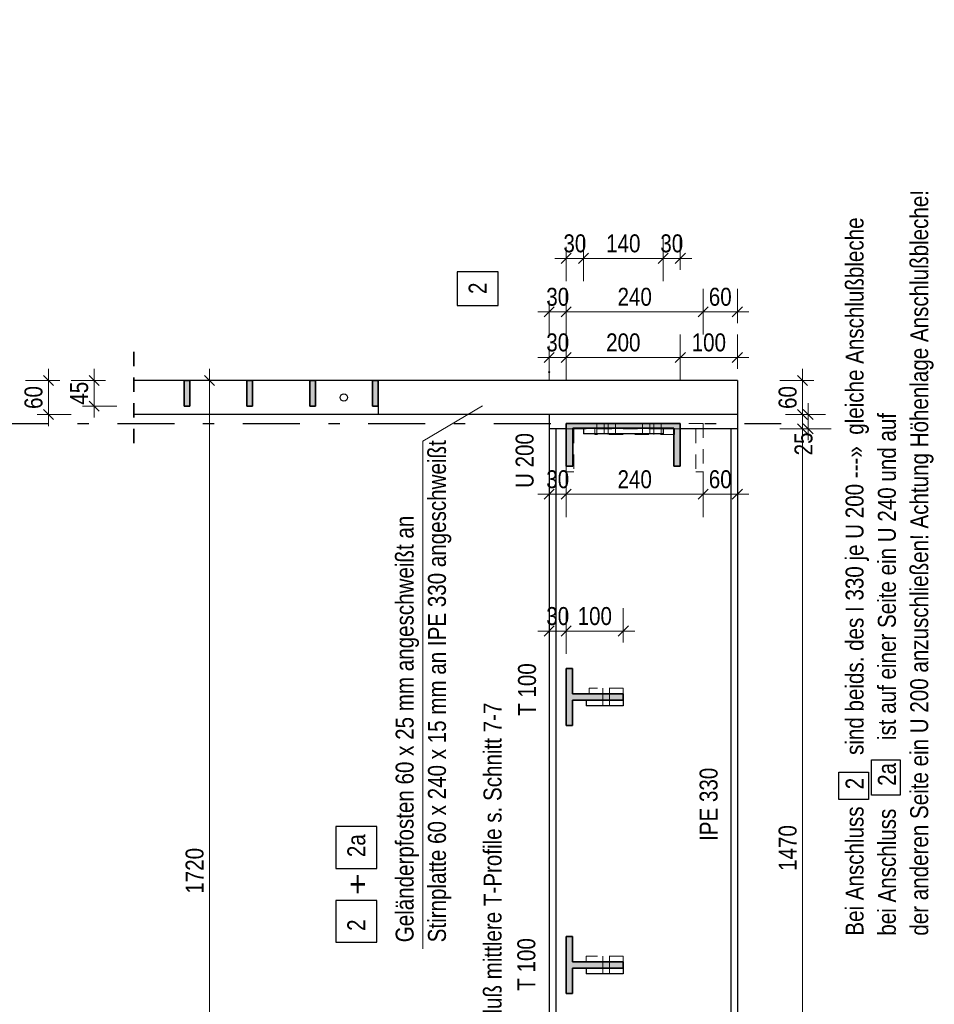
# Model space of a CAD drawing. Header units: millimetres. Extents: x 0 to 91, y -53.4 to 42.
# Tile 88 of 180: x 74.3 to 82.3, y -20.5 to -11.9. Entities that reach past the tile are written whole.
import ezdxf

# ---------------------------------------------------------------- set-up
doc = ezdxf.new("R2010")
doc.units = ezdxf.units.MM
doc.linetypes.add('DASHDOTX2', pattern=[2, 1, -0.5, 0, -0.5])
doc.linetypes.add('HIDDEN', pattern=[0.375, 0.25, -0.125])
doc.styles.add('Arial Narrow', font='ARIALN.TTF')
doc.dimstyles.new('Arch_Strakon_dimstyle', dxfattribs={"dimtxt": 1, "dimasz": 1, "dimexe": 1.25, "dimexo": 0.0625, "dimgap": 1, "dimtad": 0, "dimdec": 5, "dimzin": 12, "dimdsep": 46, "dimtxsty": 'Arial Narrow', "dimblk": 'Arrowhead_Tick', "dimsah": 1, "dimcen": 0, "dimse1": 1, "dimse2": 1, "dimclrd": 6, "dimclrt": 2, "dimazin": 0, "dimtfac": 1, "dimtdec": 4, "dimtmove": 0, "dimatfit": 3, "dimldrblk": 'NONE', "dimfxl": 1, "dimtvp": 1, "dimtolj": 1, "dimtzin": 0, "dimlwd": 13, "dimarcsym": 2})

# ---------------------------------------------------------------- blocks, each defined once
blk = doc.blocks.new('Arrowhead_Tick')
at = {"color": 0, "linetype": 'Continuous', "lineweight": -2}
for p, q in [((0, 20), (0, -10)), ((-1, 0), (0, 0)), ((10, 0), (0, 0))]:
    blk.add_line(p, q, dxfattribs=at)
at = {"color": 2, "linetype": 'Continuous', "lineweight": 35}
blk.add_line((4.42, 4.42), (-4.42, -4.42), dxfattribs=at)
blk = doc.blocks.new('*D500')
at = {"color": 6, "linetype": 'Continuous', "lineweight": 13}
blk.add_line((78.9592, -14.8313), (79.0892, -14.8313), dxfattribs=at)
at = {"layer": 'Defpoints', "color": 0}
for p in [(79.0992, -14.8313), (78.9492, -14.9607), (79.0992, -15.4107)]:
    blk.add_point(p, dxfattribs=at)
at = {"color": 6, "lineweight": 13, "xscale": 0.01, "yscale": 0.01, "zscale": 0.01}
blk.add_blockref('Arrowhead_Tick', (79.0992, -14.8313), dxfattribs=at)
at = {"color": 6, "lineweight": 13, "xscale": 0.01, "yscale": 0.01, "zscale": 0.01, "rotation": 180}
blk.add_blockref('Arrowhead_Tick', (78.9492, -14.8313), dxfattribs=at)
at = {"color": 2, "lineweight": 35, "insert": (79.0242, -14.7009), "char_height": 0.1575, "attachment_point": 5, "style": 'Arial Narrow'}
blk.add_mtext('\\A1;30', dxfattribs=at)
blk = doc.blocks.new('_None')
blk = doc.blocks.new('*D501')
at = {"color": 6, "linetype": 'Continuous', "lineweight": 13}
blk.add_line((79.1092, -14.8313), (80.0892, -14.8313), dxfattribs=at)
at = {"layer": 'Defpoints', "color": 0}
for p in [(80.0992, -14.8313), (79.0992, -15.4107), (80.0992, -15.4107)]:
    blk.add_point(p, dxfattribs=at)
at = {"color": 6, "lineweight": 13, "xscale": 0.01, "yscale": 0.01, "zscale": 0.01}
blk.add_blockref('Arrowhead_Tick', (80.0992, -14.8313), dxfattribs=at)
at = {"color": 6, "lineweight": 13, "xscale": 0.01, "yscale": 0.01, "zscale": 0.01, "rotation": 180}
blk.add_blockref('Arrowhead_Tick', (79.0992, -14.8313), dxfattribs=at)
at = {"color": 2, "lineweight": 35, "insert": (79.5992, -14.7009), "char_height": 0.1575, "attachment_point": 5, "style": 'Arial Narrow'}
blk.add_mtext('\\A1;200', dxfattribs=at)
blk = doc.blocks.new('*D502')
at = {"color": 6, "linetype": 'Continuous', "lineweight": 13}
blk.add_line((80.1092, -14.8313), (80.5892, -14.8313), dxfattribs=at)
at = {"layer": 'Defpoints', "color": 0}
for p in [(80.5992, -14.8313), (80.0992, -15.4107), (80.5992, -15.4582)]:
    blk.add_point(p, dxfattribs=at)
at = {"color": 6, "lineweight": 13, "xscale": 0.01, "yscale": 0.01, "zscale": 0.01}
blk.add_blockref('Arrowhead_Tick', (80.5992, -14.8313), dxfattribs=at)
at = {"color": 6, "lineweight": 13, "xscale": 0.01, "yscale": 0.01, "zscale": 0.01, "rotation": 180}
blk.add_blockref('Arrowhead_Tick', (80.0992, -14.8313), dxfattribs=at)
at = {"color": 2, "lineweight": 35, "insert": (80.3492, -14.7009), "char_height": 0.1575, "attachment_point": 5, "style": 'Arial Narrow'}
blk.add_mtext('\\A1;100', dxfattribs=at)
blk = doc.blocks.new('*D503')
at = {"color": 6, "linetype": 'Continuous', "lineweight": 13}
blk.add_line((78.9592, -16.0313), (79.0892, -16.0313), dxfattribs=at)
at = {"layer": 'Defpoints', "color": 0}
for p in [(78.9492, -14.9607), (79.0992, -15.8357), (79.0992, -16.0313)]:
    blk.add_point(p, dxfattribs=at)
at = {"color": 6, "lineweight": 13, "xscale": 0.01, "yscale": 0.01, "zscale": 0.01}
blk.add_blockref('Arrowhead_Tick', (79.0992, -16.0313), dxfattribs=at)
at = {"color": 6, "lineweight": 13, "xscale": 0.01, "yscale": 0.01, "zscale": 0.01, "rotation": 180}
blk.add_blockref('Arrowhead_Tick', (78.9492, -16.0313), dxfattribs=at)
at = {"color": 2, "lineweight": 35, "insert": (79.0242, -15.9009), "char_height": 0.1575, "attachment_point": 5, "style": 'Arial Narrow'}
blk.add_mtext('\\A1;30', dxfattribs=at)
blk = doc.blocks.new('*D504')
at = {"color": 6, "linetype": 'Continuous', "lineweight": 13}
blk.add_line((79.1092, -16.0313), (80.2892, -16.0313), dxfattribs=at)
at = {"layer": 'Defpoints', "color": 0}
for p in [(79.0992, -15.8357), (80.2992, -15.8357), (80.2992, -16.0313)]:
    blk.add_point(p, dxfattribs=at)
at = {"color": 6, "lineweight": 13, "xscale": 0.01, "yscale": 0.01, "zscale": 0.01}
blk.add_blockref('Arrowhead_Tick', (80.2992, -16.0313), dxfattribs=at)
at = {"color": 6, "lineweight": 13, "xscale": 0.01, "yscale": 0.01, "zscale": 0.01, "rotation": 180}
blk.add_blockref('Arrowhead_Tick', (79.0992, -16.0313), dxfattribs=at)
at = {"color": 2, "lineweight": 35, "insert": (79.6992, -15.9009), "char_height": 0.1575, "attachment_point": 5, "style": 'Arial Narrow'}
blk.add_mtext('\\A1;240', dxfattribs=at)
blk = doc.blocks.new('*D505')
at = {"color": 6, "linetype": 'Continuous', "lineweight": 13}
blk.add_line((80.3092, -16.0313), (80.5892, -16.0313), dxfattribs=at)
at = {"layer": 'Defpoints', "color": 0}
for p in [(80.5992, -15.4582), (80.2992, -15.8357), (80.5992, -16.0313)]:
    blk.add_point(p, dxfattribs=at)
at = {"color": 6, "lineweight": 13, "xscale": 0.01, "yscale": 0.01, "zscale": 0.01}
blk.add_blockref('Arrowhead_Tick', (80.5992, -16.0313), dxfattribs=at)
at = {"color": 6, "lineweight": 13, "xscale": 0.01, "yscale": 0.01, "zscale": 0.01, "rotation": 180}
blk.add_blockref('Arrowhead_Tick', (80.2992, -16.0313), dxfattribs=at)
at = {"color": 2, "lineweight": 35, "insert": (80.4492, -15.9009), "char_height": 0.1575, "attachment_point": 5, "style": 'Arial Narrow'}
blk.add_mtext('\\A1;60', dxfattribs=at)
blk = doc.blocks.new('*D506')
at = {"color": 6, "linetype": 'Continuous', "lineweight": 13}
blk.add_line((78.9592, -17.2313), (79.0892, -17.2313), dxfattribs=at)
at = {"layer": 'Defpoints', "color": 0}
for p in [(78.9492, -14.9607), (79.0992, -17.2313), (79.0992, -17.5599)]:
    blk.add_point(p, dxfattribs=at)
at = {"color": 6, "lineweight": 13, "xscale": 0.01, "yscale": 0.01, "zscale": 0.01}
for p, rotation in [((79.0992, -17.2313), 359.999999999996), ((78.9492, -17.2313), 179.9999999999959)]:
    blk.add_blockref('Arrowhead_Tick', p, dxfattribs=dict(at, rotation=rotation))
at = {"color": 2, "lineweight": 35, "insert": (79.0242, -17.1009), "char_height": 0.1575, "attachment_point": 5, "style": 'Arial Narrow'}
blk.add_mtext('\\A1;30', dxfattribs=at)
blk = doc.blocks.new('*D507')
at = {"color": 6, "linetype": 'Continuous', "lineweight": 13}
blk.add_line((79.1092, -17.2313), (79.5892, -17.2313), dxfattribs=at)
at = {"layer": 'Defpoints', "color": 0}
for p in [(79.5992, -17.2313), (79.0992, -17.5599), (79.5992, -17.7824)]:
    blk.add_point(p, dxfattribs=at)
at = {"color": 6, "lineweight": 13, "xscale": 0.01, "yscale": 0.01, "zscale": 0.01}
blk.add_blockref('Arrowhead_Tick', (79.5992, -17.2313), dxfattribs=at)
at = {"color": 6, "lineweight": 13, "xscale": 0.01, "yscale": 0.01, "zscale": 0.01, "rotation": 180}
blk.add_blockref('Arrowhead_Tick', (79.0992, -17.2313), dxfattribs=at)
at = {"color": 2, "lineweight": 35, "insert": (79.3492, -17.1009), "char_height": 0.1575, "attachment_point": 5, "style": 'Arial Narrow'}
blk.add_mtext('\\A1;100', dxfattribs=at)
blk = doc.blocks.new('*D518')
at = {"color": 6, "linetype": 'Continuous', "lineweight": 13}
blk.add_line((78.9592, -14.4313), (79.0892, -14.4313), dxfattribs=at)
at = {"layer": 'Defpoints', "color": 0}
for p in [(79.0992, -14.4313), (78.9492, -14.9607), (79.0992, -15.4107)]:
    blk.add_point(p, dxfattribs=at)
at = {"color": 6, "lineweight": 13, "xscale": 0.01, "yscale": 0.01, "zscale": 0.01}
blk.add_blockref('Arrowhead_Tick', (79.0992, -14.4313), dxfattribs=at)
at = {"color": 6, "lineweight": 13, "xscale": 0.01, "yscale": 0.01, "zscale": 0.01, "rotation": 180}
blk.add_blockref('Arrowhead_Tick', (78.9492, -14.4313), dxfattribs=at)
at = {"color": 2, "lineweight": 35, "insert": (79.0242, -14.3009), "char_height": 0.1575, "attachment_point": 5, "style": 'Arial Narrow'}
blk.add_mtext('\\A1;30', dxfattribs=at)
blk = doc.blocks.new('*D519')
at = {"color": 6, "linetype": 'Continuous', "lineweight": 13}
blk.add_line((79.1092, -14.4313), (80.2892, -14.4313), dxfattribs=at)
at = {"layer": 'Defpoints', "color": 0}
for p in [(80.2992, -14.4313), (79.0992, -15.4107), (80.2992, -15.4107)]:
    blk.add_point(p, dxfattribs=at)
at = {"color": 6, "lineweight": 13, "xscale": 0.01, "yscale": 0.01, "zscale": 0.01}
blk.add_blockref('Arrowhead_Tick', (80.2992, -14.4313), dxfattribs=at)
at = {"color": 6, "lineweight": 13, "xscale": 0.01, "yscale": 0.01, "zscale": 0.01, "rotation": 180}
blk.add_blockref('Arrowhead_Tick', (79.0992, -14.4313), dxfattribs=at)
at = {"color": 2, "lineweight": 35, "insert": (79.6992, -14.3009), "char_height": 0.1575, "attachment_point": 5, "style": 'Arial Narrow'}
blk.add_mtext('\\A1;240', dxfattribs=at)
blk = doc.blocks.new('*D520')
at = {"color": 6, "linetype": 'Continuous', "lineweight": 13}
blk.add_line((80.3092, -14.4313), (80.5892, -14.4313), dxfattribs=at)
at = {"layer": 'Defpoints', "color": 0}
for p in [(80.5992, -14.4313), (80.2992, -15.4107), (80.5992, -15.4582)]:
    blk.add_point(p, dxfattribs=at)
at = {"color": 6, "lineweight": 13, "xscale": 0.01, "yscale": 0.01, "zscale": 0.01}
blk.add_blockref('Arrowhead_Tick', (80.5992, -14.4313), dxfattribs=at)
at = {"color": 6, "lineweight": 13, "xscale": 0.01, "yscale": 0.01, "zscale": 0.01, "rotation": 180}
blk.add_blockref('Arrowhead_Tick', (80.2992, -14.4313), dxfattribs=at)
at = {"color": 2, "lineweight": 35, "insert": (80.4492, -14.3009), "char_height": 0.1575, "attachment_point": 5, "style": 'Arial Narrow'}
blk.add_mtext('\\A1;60', dxfattribs=at)
blk = doc.blocks.new('*D529')
at = {"color": 6, "linetype": 'Continuous', "lineweight": 13}
blk.add_line((79.1092, -13.9628), (79.2392, -13.9628), dxfattribs=at)
at = {"layer": 'Defpoints', "color": 0}
for p in [(79.2492, -13.9628), (79.0992, -15.4107), (79.2492, -15.5032)]:
    blk.add_point(p, dxfattribs=at)
at = {"color": 6, "lineweight": 13, "xscale": 0.01, "yscale": 0.01, "zscale": 0.01}
blk.add_blockref('Arrowhead_Tick', (79.2492, -13.9628), dxfattribs=at)
at = {"color": 6, "lineweight": 13, "xscale": 0.01, "yscale": 0.01, "zscale": 0.01, "rotation": 180}
blk.add_blockref('Arrowhead_Tick', (79.0992, -13.9628), dxfattribs=at)
at = {"color": 2, "lineweight": 35, "insert": (79.1742, -13.8324), "char_height": 0.1575, "attachment_point": 5, "style": 'Arial Narrow'}
blk.add_mtext('\\A1;30', dxfattribs=at)
blk = doc.blocks.new('*D530')
at = {"color": 6, "linetype": 'Continuous', "lineweight": 13}
blk.add_line((79.2592, -13.9628), (79.9392, -13.9628), dxfattribs=at)
at = {"layer": 'Defpoints', "color": 0}
for p in [(79.9492, -13.9628), (79.2492, -15.5032), (79.9492, -15.5032)]:
    blk.add_point(p, dxfattribs=at)
at = {"color": 6, "lineweight": 13, "xscale": 0.01, "yscale": 0.01, "zscale": 0.01}
blk.add_blockref('Arrowhead_Tick', (79.9492, -13.9628), dxfattribs=at)
at = {"color": 6, "lineweight": 13, "xscale": 0.01, "yscale": 0.01, "zscale": 0.01, "rotation": 180}
blk.add_blockref('Arrowhead_Tick', (79.2492, -13.9628), dxfattribs=at)
at = {"color": 2, "lineweight": 35, "insert": (79.5992, -13.8324), "char_height": 0.1575, "attachment_point": 5, "style": 'Arial Narrow'}
blk.add_mtext('\\A1;140', dxfattribs=at)
blk = doc.blocks.new('*D531')
at = {"color": 6, "linetype": 'Continuous', "lineweight": 13}
blk.add_line((79.9592, -13.9628), (80.0892, -13.9628), dxfattribs=at)
at = {"layer": 'Defpoints', "color": 0}
for p in [(80.0992, -13.9628), (79.9492, -15.5032), (80.0992, -15.7857)]:
    blk.add_point(p, dxfattribs=at)
at = {"color": 6, "lineweight": 13, "xscale": 0.01, "yscale": 0.01, "zscale": 0.01}
blk.add_blockref('Arrowhead_Tick', (80.0992, -13.9628), dxfattribs=at)
at = {"color": 6, "lineweight": 13, "xscale": 0.01, "yscale": 0.01, "zscale": 0.01, "rotation": 180}
blk.add_blockref('Arrowhead_Tick', (79.9492, -13.9628), dxfattribs=at)
at = {"color": 2, "lineweight": 35, "insert": (80.0242, -13.8324), "char_height": 0.1575, "attachment_point": 5, "style": 'Arial Narrow'}
blk.add_mtext('\\A1;30', dxfattribs=at)
blk = doc.blocks.new('*D548')
at = {"color": 6, "linetype": 'Continuous', "lineweight": 13}
blk.add_line((74.5587, -15.3232), (74.5587, -15.0432), dxfattribs=at)
at = {"layer": 'Defpoints', "color": 0}
for p in [(74.5587, -15.0332), (75.3073, -15.0332), (75.3073, -15.3332)]:
    blk.add_point(p, dxfattribs=at)
at = {"color": 6, "lineweight": 13, "xscale": 0.01, "yscale": 0.01, "zscale": 0.01}
for p, rotation in [((74.5587, -15.0332), 90), ((74.5587, -15.3332), 270)]:
    blk.add_blockref('Arrowhead_Tick', p, dxfattribs=dict(at, rotation=rotation))
at = {"color": 2, "lineweight": 35, "insert": (74.4283, -15.1832), "char_height": 0.1575, "attachment_point": 5, "rotation": 90, "style": 'Arial Narrow'}
blk.add_mtext('\\A1;60', dxfattribs=at)
blk = doc.blocks.new('*D549')
at = {"color": 6, "linetype": 'Continuous', "lineweight": 13}
blk.add_line((74.9587, -15.2482), (74.9587, -15.0432), dxfattribs=at)
at = {"layer": 'Defpoints', "color": 0}
for p in [(74.9587, -15.0332), (75.7492, -15.0332), (75.7492, -15.2582)]:
    blk.add_point(p, dxfattribs=at)
at = {"color": 6, "lineweight": 13, "xscale": 0.01, "yscale": 0.01, "zscale": 0.01}
for p, rotation in [((74.9587, -15.0332), 90), ((74.9587, -15.2582), 270)]:
    blk.add_blockref('Arrowhead_Tick', p, dxfattribs=dict(at, rotation=rotation))
at = {"color": 2, "lineweight": 35, "insert": (74.8286, -15.1457), "char_height": 0.1575, "attachment_point": 5, "rotation": 90, "style": 'Arial Narrow'}
blk.add_mtext('\\A1;45', dxfattribs=at)
blk = doc.blocks.new('*D601')
at = {"color": 6, "linetype": 'Continuous', "lineweight": 13}
blk.add_line((75.9713, -23.6249), (75.9713, -15.0432), dxfattribs=at)
at = {"layer": 'Defpoints', "color": 0}
for p in [(75.3073, -15.0332), (75.9713, -15.0332), (78.5992, -23.6349)]:
    blk.add_point(p, dxfattribs=at)
at = {"color": 6, "lineweight": 13, "xscale": 0.01, "yscale": 0.01, "zscale": 0.01}
for p, rotation in [((75.9713, -15.0332), 90), ((75.9713, -23.6349), 270)]:
    blk.add_blockref('Arrowhead_Tick', p, dxfattribs=dict(at, rotation=rotation))
at = {"color": 2, "lineweight": 35, "insert": (75.8409, -19.3341), "char_height": 0.1575, "attachment_point": 5, "rotation": 90, "style": 'Arial Narrow'}
blk.add_mtext('\\A1;1720', dxfattribs=at)
blk = doc.blocks.new('*D605')
at = {"color": 6, "linetype": 'Continuous', "lineweight": 13}
blk.add_line((81.1713, -22.7999), (81.1713, -15.4682), dxfattribs=at)
at = {"layer": 'Defpoints', "color": 0}
for p in [(80.5992, -15.4582), (81.1713, -15.4582), (80.5992, -22.8099)]:
    blk.add_point(p, dxfattribs=at)
at = {"color": 6, "lineweight": 13, "xscale": 0.01, "yscale": 0.01, "zscale": 0.01}
for p, rotation in [((81.1713, -15.4582), 90), ((81.1713, -22.8099), 270)]:
    blk.add_blockref('Arrowhead_Tick', p, dxfattribs=dict(at, rotation=rotation))
at = {"color": 2, "lineweight": 35, "insert": (81.0409, -19.1341), "char_height": 0.1575, "attachment_point": 5, "rotation": 90, "style": 'Arial Narrow'}
blk.add_mtext('\\A1;1470', dxfattribs=at)
blk = doc.blocks.new('*D606')
at = {"color": 6, "linetype": 'Continuous', "lineweight": 13}
blk.add_line((81.2213, -15.4482), (81.2213, -15.3432), dxfattribs=at)
at = {"layer": 'Defpoints', "color": 0}
for p in [(80.5992, -15.3332), (81.2213, -15.3332), (80.5992, -15.4582)]:
    blk.add_point(p, dxfattribs=at)
at = {"color": 6, "lineweight": 13, "xscale": 0.01, "yscale": 0.01, "zscale": 0.01}
for p, rotation in [((81.2213, -15.3332), 90), ((81.2213, -15.4582), 270)]:
    blk.add_blockref('Arrowhead_Tick', p, dxfattribs=dict(at, rotation=rotation))
at = {"color": 2, "lineweight": 35, "insert": (81.1802, -15.5902), "char_height": 0.1575, "attachment_point": 5, "rotation": 90, "style": 'Arial Narrow'}
blk.add_mtext('\\A1;25', dxfattribs=at)
blk = doc.blocks.new('*D607')
at = {"color": 6, "linetype": 'Continuous', "lineweight": 13}
blk.add_line((81.1713, -15.3232), (81.1713, -15.0432), dxfattribs=at)
at = {"layer": 'Defpoints', "color": 0}
for p in [(80.5992, -15.0332), (81.1713, -15.0332), (80.5992, -15.3332)]:
    blk.add_point(p, dxfattribs=at)
at = {"color": 6, "lineweight": 13, "xscale": 0.01, "yscale": 0.01, "zscale": 0.01}
for p, rotation in [((81.1713, -15.0332), 90), ((81.1713, -15.3332), 270)]:
    blk.add_blockref('Arrowhead_Tick', p, dxfattribs=dict(at, rotation=rotation))
at = {"color": 2, "lineweight": 35, "insert": (81.0409, -15.1832), "char_height": 0.1575, "attachment_point": 5, "rotation": 90, "style": 'Arial Narrow'}
blk.add_mtext('\\A1;60', dxfattribs=at)

msp = doc.modelspace()

# ---------------------------------------------------------------- hatches: boundary and pattern name
at = {"lineweight": 13, "true_color": 0x4682b4}
for points in [[(75.7992168, -15.2581881), (75.7992168, -15.0331881), (75.7492168, -15.0331881), (75.7492168, -15.2581881)], [(76.3492168, -15.2581881), (76.3492168, -15.0331881), (76.2992168, -15.0331881), (76.2992168, -15.2581881)], [(76.8992168, -15.2581881), (76.8992168, -15.0331881), (76.8492168, -15.0331881), (76.8492168, -15.2581881)], [(77.4492168, -15.2581881), (77.4492168, -15.0331881), (77.3992168, -15.0331881), (77.3992168, -15.2581881)], [(80.0992168, -15.7856881), (80.0992168, -15.4106881), (79.0992168, -15.4106881), (79.0992168, -15.7856881), (79.1567168, -15.7856881), (79.1567168, -15.4531881), (80.0417168, -15.4531881), (80.0417168, -15.7856881)], [(79.5992168, -17.8374387), (79.5992168, -17.7824387), (79.1542168, -17.7824387), (79.1542168, -17.5599387), (79.0992168, -17.5599387), (79.0992168, -18.0599387), (79.1542168, -18.0599387), (79.1542168, -17.8374387)], [(79.5992168, -20.1874387), (79.5992168, -20.1324387), (79.1542168, -20.1324387), (79.1542168, -19.9099387), (79.0992168, -19.9099387), (79.0992168, -20.4099387), (79.1542168, -20.4099387), (79.1542168, -20.1874387)]]:
    msp.add_hatch(color=145, dxfattribs=at).paths.add_polyline_path(points)

# ---------------------------------------------------------------- linework, layer by layer
at = {"color": 3, "linetype": 'Continuous', "lineweight": 25}
for p, q in [((78.1434482, -14.0821637), (78.1434482, -14.3753469)), ((78.5009482, -14.0821637), (78.1434482, -14.0821637)), ((78.5009482, -14.3753469), (78.5009482, -14.0821637)), ((78.1434482, -14.3753469), (78.5009482, -14.3753469)), ((75.7492168, -15.0331881), (75.3072608, -15.0331881)), ((76.2992168, -15.0331881), (75.7992168, -15.0331881)), ((76.8492168, -15.0331881), (76.3492168, -15.0331881)), ((77.3992168, -15.0331881), (76.8992168, -15.0331881)), ((80.5992168, -15.0331881), (77.4492168, -15.0331881)), ((80.5992168, -15.0331881), (80.5992168, -15.3331881)), ((77.4492168, -15.2581881), (77.4492168, -15.3331881)), ((77.4492168, -15.3331881), (75.3072608, -15.3331881)), ((78.9492168, -15.3331881), (77.4492168, -15.3331881)), ((78.9492168, -15.3331881), (78.9492168, -15.4581881)), ((80.5992168, -15.3331881), (78.9492168, -15.3331881)), ((80.5992168, -15.3331881), (80.5992168, -15.4581881)), ((79.2492168, -15.4531881), (79.2492168, -15.5031881)), ((79.9492168, -15.4531881), (79.9492168, -15.5031881)), ((78.9492168, -15.4581881), (78.9492168, -22.8099387)), ((79.0067168, -15.4581881), (78.9492168, -15.4581881)), ((79.0067168, -15.4581881), (79.0067168, -22.8099387)), ((79.0992168, -15.4581881), (79.0067168, -15.4581881)), ((79.2492168, -15.4581881), (79.1567168, -15.4581881)), ((79.9492168, -15.5031881), (79.2492168, -15.5031881)), ((80.0417168, -15.4581881), (79.9492168, -15.4581881)), ((80.5417168, -15.4581881), (80.0992168, -15.4581881)), ((80.5417168, -15.4581881), (80.5417168, -22.8099387)), ((80.5992168, -15.4581881), (80.5417168, -15.4581881)), ((80.5992168, -15.4581881), (80.5992168, -22.8099387)), ((79.2742168, -17.8374387), (79.2742168, -17.8874387)), ((79.5992168, -17.8374387), (79.5992168, -17.8874387)), ((79.5992168, -17.8874387), (79.2742168, -17.8874387)), ((81.7758034, -18.6697975), (81.7758034, -18.3597975)), ((81.7758034, -18.3597975), (82.0258034, -18.3597975)), ((82.0258034, -18.3597975), (82.0258034, -18.6697975)), ((81.4896763, -18.7097194), (81.4896763, -18.4697194)), ((81.4896763, -18.4697194), (81.7496763, -18.4697194)), ((81.7496763, -18.4697194), (81.7496763, -18.7097194)), ((81.7496763, -18.7097194), (81.4896763, -18.7097194)), ((82.0258034, -18.6697975), (81.7758034, -18.6697975)), ((77.0792273, -18.9459252), (77.0792273, -19.3138907)), ((77.4367273, -18.9459252), (77.0792273, -18.9459252)), ((77.4367273, -19.3138907), (77.4367273, -18.9459252)), ((77.0792273, -19.3138907), (77.4367273, -19.3138907)), ((77.0792273, -19.593039), (77.0792273, -19.9610045)), ((77.4367273, -19.593039), (77.0792273, -19.593039)), ((77.4367273, -19.9610045), (77.4367273, -19.593039)), ((77.0792273, -19.9610045), (77.4367273, -19.9610045)), ((79.2742168, -20.1874387), (79.2742168, -20.2374387)), ((79.5992168, -20.1874387), (79.5992168, -20.2374387)), ((79.5992168, -20.2374387), (79.2742168, -20.2374387))]:
    msp.add_line(p, q, dxfattribs=at)
at = {"color": 2, "linetype": 'HIDDEN', "lineweight": 35, "ltscale": 0.5}
msp.add_line((75.3072608, -14.7831881), (75.3072608, -15.5831881), dxfattribs=at)
at = {"color": 2, "linetype": 'Continuous', "lineweight": 35}
for p, q in [((75.7492168, -15.0331881), (75.7492168, -15.2581881)), ((75.7992168, -15.0331881), (75.7492168, -15.0331881)), ((75.7992168, -15.0331881), (75.7992168, -15.2581881)), ((76.2992168, -15.0331881), (76.2992168, -15.2581881)), ((76.3492168, -15.0331881), (76.2992168, -15.0331881)), ((76.3492168, -15.0331881), (76.3492168, -15.2581881)), ((76.8492168, -15.0331881), (76.8492168, -15.2581881)), ((76.8992168, -15.0331881), (76.8492168, -15.0331881)), ((76.8992168, -15.0331881), (76.8992168, -15.2581881)), ((77.3992168, -15.0331881), (77.3992168, -15.2581881)), ((77.4492168, -15.0331881), (77.3992168, -15.0331881)), ((77.4492168, -15.0331881), (77.4492168, -15.2581881)), ((75.7992168, -15.2581881), (75.7492168, -15.2581881)), ((76.3492168, -15.2581881), (76.2992168, -15.2581881)), ((76.8992168, -15.2581881), (76.8492168, -15.2581881)), ((77.4492168, -15.2581881), (77.3992168, -15.2581881)), ((79.0992168, -15.4106881), (79.0992168, -15.7856881)), ((80.0992168, -15.4106881), (79.0992168, -15.4106881)), ((79.1567168, -15.4531881), (79.1567168, -15.7856881)), ((80.0417168, -15.4531881), (79.1567168, -15.4531881)), ((80.0417168, -15.4531881), (80.0417168, -15.7856881)), ((80.0992168, -15.4106881), (80.0992168, -15.7856881)), ((79.1567168, -15.7856881), (79.0992168, -15.7856881)), ((80.0992168, -15.7856881), (80.0417168, -15.7856881)), ((79.0992168, -17.5599387), (79.0992168, -18.0599387)), ((79.1542168, -17.5599387), (79.0992168, -17.5599387)), ((79.1542168, -17.5599387), (79.1542168, -17.7824387)), ((79.5992168, -17.7824387), (79.1542168, -17.7824387)), ((79.5992168, -17.7824387), (79.5992168, -17.8374387)), ((79.1542168, -17.8374387), (79.1542168, -18.0599387)), ((79.5992168, -17.8374387), (79.1542168, -17.8374387)), ((79.1542168, -18.0599387), (79.0992168, -18.0599387)), ((79.0992168, -19.9099387), (79.0992168, -20.4099387)), ((79.1542168, -19.9099387), (79.0992168, -19.9099387)), ((79.1542168, -19.9099387), (79.1542168, -20.1324387)), ((79.5992168, -20.1324387), (79.1542168, -20.1324387)), ((79.1542168, -20.1874387), (79.1542168, -20.4099387)), ((79.5992168, -20.1874387), (79.1542168, -20.1874387)), ((79.5992168, -20.1324387), (79.5992168, -20.1874387)), ((79.1542168, -20.4099387), (79.0992168, -20.4099387))]:
    msp.add_line(p, q, dxfattribs=at)
at = {"color": 5, "linetype": 'Continuous', "lineweight": 18}
for q in [(78.364568, -15.255348), (77.8410471, -20.0185292)]:
    msp.add_line((77.8410471, -15.566953), q, dxfattribs=at)
at = {"color": 3, "linetype": 'DASHDOTX2', "lineweight": 25, "ltscale": 0.5}
msp.add_line((74.0631422, -15.4099966), (80.9838283, -15.4099966), dxfattribs=at)
at = {"color": 6, "linetype": 'HIDDEN', "lineweight": 13, "ltscale": 0.5}
for p, q in [((79.3667168, -15.4106881), (79.3667168, -15.4531881)), ((79.3667168, -15.4531881), (79.3667168, -15.5031881)), ((79.4317168, -15.4106881), (79.4317168, -15.4531881)), ((79.4317168, -15.4531881), (79.4317168, -15.5031881)), ((79.4667168, -15.4106881), (79.4667168, -15.4581881)), ((79.5317168, -15.4106881), (79.5317168, -15.4581881)), ((79.7667168, -15.4106881), (79.7667168, -15.4531881)), ((79.7667168, -15.4531881), (79.7667168, -15.5031881)), ((79.8317168, -15.4106881), (79.8317168, -15.4531881)), ((79.8317168, -15.4531881), (79.8317168, -15.5031881)), ((79.8667168, -15.4106881), (79.8667168, -15.4581881)), ((79.9317168, -15.4106881), (79.9317168, -15.4581881)), ((80.2992168, -15.4106881), (80.0992168, -15.4106881)), ((80.2992168, -15.4106881), (80.2992168, -15.8356881)), ((79.1567168, -15.4581881), (79.0992168, -15.4581881)), ((79.1642168, -15.4581881), (79.1642168, -15.8356881)), ((79.9492168, -15.4581881), (79.2492168, -15.4581881)), ((79.3492168, -15.4581881), (79.3492168, -15.5081881)), ((80.0492168, -15.5081881), (79.3492168, -15.5081881)), ((79.4667168, -15.4581881), (79.4667168, -15.5081881)), ((79.5317168, -15.4581881), (79.5317168, -15.5081881)), ((79.8667168, -15.4581881), (79.8667168, -15.5081881)), ((79.9317168, -15.4581881), (79.9317168, -15.5081881)), ((80.0992168, -15.4581881), (80.0417168, -15.4581881)), ((80.0492168, -15.4581881), (80.0492168, -15.5081881)), ((80.2342168, -15.4581881), (80.2342168, -15.8356881)), ((79.0992168, -15.7856881), (79.0992168, -15.8356881)), ((79.1642168, -15.8356881), (79.0992168, -15.8356881)), ((80.2992168, -15.8356881), (80.2342168, -15.8356881)), ((79.2992168, -17.7324387), (79.2992168, -17.7824387)), ((79.5992168, -17.7324387), (79.2992168, -17.7324387)), ((79.4192168, -17.8374387), (79.4192175, -17.7824387)), ((79.4192175, -17.7824387), (79.4192182, -17.7324387)), ((79.4792167, -17.8374387), (79.4792175, -17.7824387)), ((79.4792175, -17.7824387), (79.4792181, -17.7324387)), ((79.5992168, -17.7324387), (79.5992168, -17.7824387)), ((79.4192161, -17.8874387), (79.4192168, -17.8374387)), ((79.4792161, -17.8874387), (79.4792167, -17.8374387)), ((79.2742168, -20.0824387), (79.2742168, -20.1324387)), ((79.5992168, -20.0824387), (79.2742168, -20.0824387)), ((79.419186, -20.1324387), (79.4191867, -20.0824387)), ((79.479186, -20.1324387), (79.4791866, -20.0824387)), ((79.5992168, -20.0824387), (79.5992168, -20.1324387)), ((79.4191846, -20.2374387), (79.4191853, -20.1874387)), ((79.4191853, -20.1874387), (79.419186, -20.1324387)), ((79.4791846, -20.2374387), (79.4791852, -20.1874387)), ((79.4791852, -20.1874387), (79.479186, -20.1324387))]:
    msp.add_line(p, q, dxfattribs=at)
at = {"color": 9, "linetype": 'Continuous', "lineweight": 0}
msp.add_circle((78.9492168, -14.9606881), 0.00555, dxfattribs=at)
at = {"color": 3, "linetype": 'Continuous', "lineweight": 25}
msp.add_circle((77.1492168, -15.1831881), 0.0326, dxfattribs=at)

# ---------------------------------------------------------------- texts
at = {"color": 2, "lineweight": 35, "style": 'Arial Narrow'}
for s, p in [('der anderen Seite ein U 200 anzuschließen! Achtung Höhenlage Anschlußbleche!', (82.2725187, -19.9027934)), ('Bei Anschluss   2    sind beids. des I 330 je U 200 ---»  gleiche Anschlußbleche', (81.7055187, -19.9027934)), ('2', (78.4009482, -14.2753469)), ('bei Anschluss    2a    ist auf einer Seite ein U 240 und auf', (81.9890187, -19.9027934)), ('Stirnplatte 60 x 240 x 15 mm an IPE 330 angeschweißt', (78.0440127, -19.9610045)), ('Geländerpfosten 60 x 25 mm angeschweißt an', (77.7605127, -19.9610045)), ('U 200', (78.812706, -15.9766131)), ('Anschluß mittlere T-Profile s. Schnitt 7-7', (78.5313005, -21.0876572)), ('T 100', (78.8335419, -17.9752073)), ('IPE 330', (80.4258967, -19.0721952)), ('2a', (77.3367273, -19.2138907)), ('2', (77.3367273, -19.8610045)), ('T 100', (78.8276474, -20.3860682))]:
    msp.add_text(s, height=0.1575, rotation=90, dxfattribs=at).set_placement(p)
at = {"color": 4, "lineweight": 50, "style": 'Arial Narrow'}
msp.add_text('+', height=0.225, dxfattribs=at).set_placement((77.1951777, -19.5606531))

# ---------------------------------------------------------------- dimensions: what is measured, and where the dimension line sits
at = {"lineweight": 35}
for base, p1, p2, text, override, picture, middle in [((79.2492168, -13.9627684), (79.0992168, -15.4106881), (79.2492168, -15.5031881), '30', {"dimscale": 0.01, "dimtxt": 15.75, "dimasz": 1, "dimgap": 5, "dimtad": 1, "dimjust": 0, "dimtih": 0, "dimtoh": 0, "dimdec": 6, "dimdsep": 46, "dimtxsty": 'Arial Narrow', "dimclrd": 6, "dimclrt": 2, "dimtix": 1, "dimtofl": 255, "dimtmove": 0, "dimatfit": 2, "dimfxl": 0, "dimfxlon": 0, "dimtvp": 31.746032, "dimlwd": 13}, '*D529', (79.1742168, -13.9627684)), ((79.9492168, -13.9627684), (79.2492168, -15.5031881), (79.9492168, -15.5031881), '140', {"dimscale": 0.01, "dimtxt": 15.75, "dimasz": 1, "dimgap": 5, "dimtad": 1, "dimjust": 0, "dimtih": 0, "dimtoh": 0, "dimdec": 6, "dimdsep": 46, "dimtxsty": 'Arial Narrow', "dimclrd": 6, "dimclrt": 2, "dimtix": 1, "dimtofl": 255, "dimtmove": 0, "dimatfit": 2, "dimfxl": 0, "dimfxlon": 0, "dimtvp": 31.746032, "dimlwd": 13}, '*D530', (79.5992168, -13.9627684)), ((80.0992168, -13.9627684), (79.9492168, -15.5031881), (80.0992168, -15.7856881), '30', {"dimscale": 0.01, "dimtxt": 15.75, "dimasz": 1, "dimgap": 5, "dimtad": 1, "dimjust": 0, "dimtih": 0, "dimtoh": 0, "dimdec": 6, "dimdsep": 46, "dimtxsty": 'Arial Narrow', "dimclrd": 6, "dimclrt": 2, "dimtix": 1, "dimtofl": 255, "dimtmove": 0, "dimatfit": 2, "dimfxl": 0, "dimfxlon": 0, "dimtvp": 31.746032, "dimlwd": 13}, '*D531', (80.0242168, -13.9627684)), ((79.0992168, -14.4313327), (78.9492168, -14.9606881), (79.0992168, -15.4106881), '30', {"dimscale": 0.01, "dimtxt": 15.75, "dimasz": 1, "dimgap": 5, "dimtad": 1, "dimjust": 0, "dimtih": 0, "dimtoh": 0, "dimdec": 3, "dimdsep": 46, "dimtxsty": 'Arial Narrow', "dimclrd": 6, "dimclrt": 2, "dimtix": 1, "dimtofl": 255, "dimtmove": 0, "dimatfit": 2, "dimfxl": 0, "dimfxlon": 0, "dimtvp": 31.746032, "dimlwd": 13}, '*D518', (79.0242168, -14.4313327)), ((80.2992168, -14.4313327), (79.0992168, -15.4106881), (80.2992168, -15.4106881), '240', {"dimscale": 0.01, "dimtxt": 15.75, "dimasz": 1, "dimgap": 5, "dimtad": 1, "dimjust": 0, "dimtih": 0, "dimtoh": 0, "dimdec": 3, "dimdsep": 46, "dimtxsty": 'Arial Narrow', "dimclrd": 6, "dimclrt": 2, "dimtix": 1, "dimtofl": 255, "dimtmove": 0, "dimatfit": 2, "dimfxl": 0, "dimfxlon": 0, "dimtvp": 31.746032, "dimlwd": 13}, '*D519', (79.6992168, -14.4313327)), ((80.5992168, -14.4313327), (80.2992168, -15.4106881), (80.5992168, -15.4581881), '60', {"dimscale": 0.01, "dimtxt": 15.75, "dimasz": 1, "dimgap": 5, "dimtad": 1, "dimjust": 0, "dimtih": 0, "dimtoh": 0, "dimdec": 3, "dimdsep": 46, "dimtxsty": 'Arial Narrow', "dimclrd": 6, "dimclrt": 2, "dimtix": 1, "dimtofl": 255, "dimtmove": 0, "dimatfit": 2, "dimfxl": 0, "dimfxlon": 0, "dimtvp": 31.746032, "dimlwd": 13}, '*D520', (80.4492168, -14.4313327)), ((79.0992168, -14.8313327), (78.9492168, -14.9606881), (79.0992168, -15.4106881), '30', {"dimscale": 0.01, "dimtxt": 15.75, "dimasz": 1, "dimgap": 5, "dimtad": 1, "dimjust": 0, "dimtih": 0, "dimtoh": 0, "dimdec": 3, "dimdsep": 46, "dimtxsty": 'Arial Narrow', "dimclrd": 6, "dimclrt": 2, "dimtix": 1, "dimtofl": 255, "dimtmove": 0, "dimatfit": 2, "dimfxl": 0, "dimfxlon": 0, "dimtvp": 31.746032, "dimlwd": 13}, '*D500', (79.0242168, -14.8313327)), ((80.0992168, -14.8313327), (79.0992168, -15.4106881), (80.0992168, -15.4106881), '200', {"dimscale": 0.01, "dimtxt": 15.75, "dimasz": 1, "dimgap": 5, "dimtad": 1, "dimjust": 0, "dimtih": 0, "dimtoh": 0, "dimdec": 3, "dimdsep": 46, "dimtxsty": 'Arial Narrow', "dimclrd": 6, "dimclrt": 2, "dimtix": 1, "dimtofl": 255, "dimtmove": 0, "dimatfit": 2, "dimfxl": 0, "dimfxlon": 0, "dimtvp": 31.746032, "dimlwd": 13}, '*D501', (79.5992168, -14.8313327)), ((80.5992168, -14.8313327), (80.0992168, -15.4106881), (80.5992168, -15.4581881), '100', {"dimscale": 0.01, "dimtxt": 15.75, "dimasz": 1, "dimgap": 5, "dimtad": 1, "dimjust": 0, "dimtih": 0, "dimtoh": 0, "dimdec": 3, "dimdsep": 46, "dimtxsty": 'Arial Narrow', "dimclrd": 6, "dimclrt": 2, "dimtix": 1, "dimtofl": 255, "dimtmove": 0, "dimatfit": 2, "dimfxl": 0, "dimfxlon": 0, "dimtvp": 31.746032, "dimlwd": 13}, '*D502', (80.3492168, -14.8313327)), ((79.0992168, -16.0313327), (78.9492168, -14.9606881), (79.0992168, -15.8356881), '30', {"dimscale": 0.01, "dimtxt": 15.75, "dimasz": 1, "dimgap": 5, "dimtad": 1, "dimjust": 0, "dimtih": 0, "dimtoh": 0, "dimdec": 3, "dimdsep": 46, "dimtxsty": 'Arial Narrow', "dimclrd": 6, "dimclrt": 2, "dimtix": 1, "dimtofl": 255, "dimtmove": 0, "dimatfit": 2, "dimfxl": 0, "dimfxlon": 0, "dimtvp": 31.746032, "dimlwd": 13}, '*D503', (79.0242168, -16.0313327)), ((79.0992168, -17.2313327), (78.9492168, -14.9606881), (79.0992168, -17.5599387), '30', {"dimscale": 0.01, "dimtxt": 15.75, "dimasz": 1, "dimgap": 5, "dimtad": 1, "dimjust": 0, "dimtih": 0, "dimtoh": 0, "dimdec": 3, "dimdsep": 46, "dimtxsty": 'Arial Narrow', "dimclrd": 6, "dimclrt": 2, "dimtix": 1, "dimtofl": 255, "dimtmove": 0, "dimatfit": 2, "dimfxl": 0, "dimfxlon": 0, "dimtvp": 31.746032, "dimlwd": 13}, '*D506', (79.0242168, -17.2313327)), ((80.5992168, -16.0313327), (80.2992168, -15.8356881), (80.5992168, -15.4581881), '60', {"dimscale": 0.01, "dimtxt": 15.75, "dimasz": 1, "dimgap": 5, "dimtad": 1, "dimjust": 0, "dimtih": 0, "dimtoh": 0, "dimdec": 3, "dimdsep": 46, "dimtxsty": 'Arial Narrow', "dimclrd": 6, "dimclrt": 2, "dimtix": 1, "dimtofl": 255, "dimtmove": 0, "dimatfit": 2, "dimfxl": 0, "dimfxlon": 0, "dimtvp": 31.746032, "dimlwd": 13}, '*D505', (80.4492168, -16.0313327)), ((80.2992168, -16.0313327), (79.0992168, -15.8356881), (80.2992168, -15.8356881), '240', {"dimscale": 0.01, "dimtxt": 15.75, "dimasz": 1, "dimgap": 5, "dimtad": 1, "dimjust": 0, "dimtih": 0, "dimtoh": 0, "dimdec": 3, "dimdsep": 46, "dimtxsty": 'Arial Narrow', "dimclrd": 6, "dimclrt": 2, "dimtix": 1, "dimtofl": 255, "dimtmove": 0, "dimatfit": 2, "dimfxl": 0, "dimfxlon": 0, "dimtvp": 31.746032, "dimlwd": 13}, '*D504', (79.6992168, -16.0313327)), ((79.5992168, -17.2313327), (79.0992168, -17.5599387), (79.5992168, -17.7824387), '100', {"dimscale": 0.01, "dimtxt": 15.75, "dimasz": 1, "dimgap": 5, "dimtad": 1, "dimjust": 0, "dimtih": 0, "dimtoh": 0, "dimdec": 3, "dimdsep": 46, "dimtxsty": 'Arial Narrow', "dimclrd": 6, "dimclrt": 2, "dimtix": 1, "dimtofl": 255, "dimtmove": 0, "dimatfit": 2, "dimfxl": 0, "dimfxlon": 0, "dimtvp": 31.746032, "dimlwd": 13}, '*D507', (79.3492168, -17.2313327))]:
    dim = msp.add_linear_dim(base=base, p1=p1, p2=p2, text=text, dimstyle='Arch_Strakon_dimstyle', override=override, dxfattribs=at)
    dim.commit()
    dim.dimension.update_dxf_attribs({"geometry": picture, "text_midpoint": middle, "dimtype": 160})
for base, p1, p2, text, override, picture, middle in [((74.5587295, -15.0331881), (75.3072608, -15.3331881), (75.3072608, -15.0331881), '60', {"dimscale": 0.01, "dimtxt": 15.75, "dimasz": 1, "dimgap": 5, "dimtad": 1, "dimjust": 0, "dimtih": 0, "dimtoh": 0, "dimdec": 3, "dimdsep": 46, "dimtxsty": 'Arial Narrow', "dimclrd": 6, "dimclrt": 2, "dimtix": 1, "dimtofl": 255, "dimtmove": 0, "dimatfit": 2, "dimfxl": 0, "dimfxlon": 0, "dimtvp": 31.746032, "dimlwd": 13}, '*D548', (74.5587295, -15.1831881)), ((74.9587295, -15.0331881), (75.7492168, -15.2581881), (75.7492168, -15.0331881), '45', {"dimscale": 0.01, "dimtxt": 15.75, "dimasz": 1, "dimgap": 5, "dimtad": 1, "dimjust": 0, "dimtih": 0, "dimtoh": 0, "dimdec": 3, "dimdsep": 46, "dimtxsty": 'Arial Narrow', "dimclrd": 6, "dimclrt": 2, "dimtix": 1, "dimtofl": 255, "dimtmove": 0, "dimatfit": 2, "dimfxl": 0, "dimfxlon": 0, "dimtvp": 31.746032, "dimlwd": 13}, '*D549', (74.9587295, -15.1456881)), ((75.9712748, -15.0331881), (78.5991808, -23.6349387), (75.3072608, -15.0331881), '1720', {"dimscale": 0.01, "dimtxt": 15.75, "dimasz": 1, "dimgap": 5, "dimtad": 1, "dimjust": 0, "dimtih": 0, "dimtoh": 0, "dimdec": 3, "dimdsep": 46, "dimtxsty": 'Arial Narrow', "dimclrd": 6, "dimclrt": 2, "dimtix": 1, "dimtofl": 255, "dimtmove": 0, "dimatfit": 2, "dimfxl": 0, "dimfxlon": 0, "dimtvp": 31.746032, "dimlwd": 13}, '*D601', (75.9712748, -19.3340634)), ((81.1712748, -15.0331881), (80.5992168, -15.3331881), (80.5992168, -15.0331881), '60', {"dimscale": 0.01, "dimtxt": 15.75, "dimasz": 1, "dimgap": 5, "dimtad": 1, "dimjust": 0, "dimtih": 0, "dimtoh": 0, "dimdec": 3, "dimdsep": 46, "dimtxsty": 'Arial Narrow', "dimclrd": 6, "dimclrt": 2, "dimtix": 1, "dimtofl": 255, "dimtmove": 0, "dimatfit": 2, "dimfxl": 0, "dimfxlon": 0, "dimtvp": 31.746032, "dimlwd": 13}, '*D607', (81.1712748, -15.1831881)), ((81.2212748, -15.3331881), (80.5992168, -15.4581881), (80.5992168, -15.3331881), '25', {"dimscale": 0.01, "dimtxt": 15.75, "dimasz": 1, "dimgap": 5, "dimtad": 0, "dimjust": 0, "dimtih": 0, "dimtoh": 0, "dimdec": 3, "dimdsep": 46, "dimtxsty": 'Arial Narrow', "dimclrd": 6, "dimclrt": 2, "dimtix": 0, "dimtofl": 255, "dimtmove": 2, "dimatfit": 2, "dimfxl": 0, "dimfxlon": 0, "dimtvp": 31.746032, "dimlwd": 13}, '*D606', (81.180163, -15.5901725)), ((81.1712748, -15.4581881), (80.5992168, -22.8099387), (80.5992168, -15.4581881), '1470', {"dimscale": 0.01, "dimtxt": 15.75, "dimasz": 1, "dimgap": 5, "dimtad": 1, "dimjust": 0, "dimtih": 0, "dimtoh": 0, "dimdec": 3, "dimdsep": 46, "dimtxsty": 'Arial Narrow', "dimclrd": 6, "dimclrt": 2, "dimtix": 1, "dimtofl": 255, "dimtmove": 0, "dimatfit": 2, "dimfxl": 0, "dimfxlon": 0, "dimtvp": 31.746032, "dimlwd": 13}, '*D605', (81.1712748, -19.1340634))]:
    dim = msp.add_linear_dim(base=base, p1=p1, p2=p2, angle=90, text=text, dimstyle='Arch_Strakon_dimstyle', override=override, dxfattribs=at)
    dim.commit()
    dim.dimension.update_dxf_attribs({"geometry": picture, "text_midpoint": middle, "dimtype": 160})

doc.saveas('drawing.dxf')
